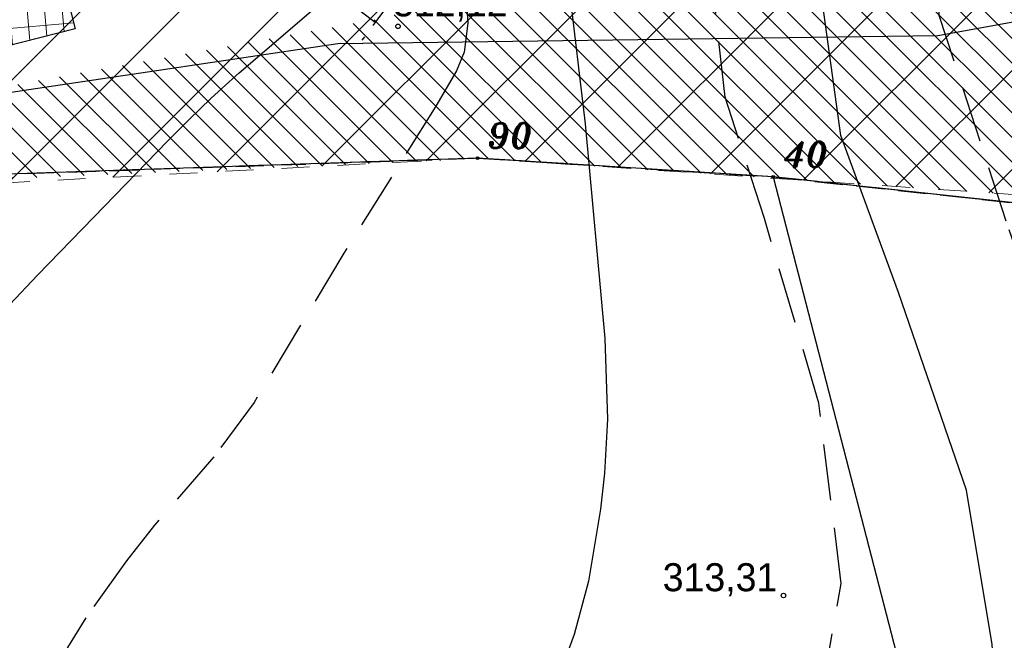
# Model space of a CAD drawing. Extents: x 4615668 to 9249187, y 5334101 to 10688993.
# Tile 12 of 120: x 4667514 to 4667550, y 5336742 to 5336765. Entities that reach past the tile are written whole.
import ezdxf

# ---------------------------------------------------------------- set-up
doc = ezdxf.new("R2010")
doc.units = 0
doc.header["$MEASUREMENT"] = 0
for name, pattern in [('BUIB05', [1, 0.5, -0.5]), ('GEN7', [13.75, 9.75, -1.5, 1, -1.5]), ('KONTUR', [1.5, 1, -0.5]), ('SKARPA1', [1.5, 1, -0.5]), ('WARSTWICA', [3, 2, -1])]:
    doc.linetypes.add(name, pattern=pattern)
for name, color, linetype in [('13', 7, 'Continuous'), ('2', 7, 'Continuous'), ('38', 7, 'Continuous'), ('50', 7, 'Continuous'), ('51', 7, 'Continuous'), ('52', 7, 'Continuous'), ('57', 7, 'Continuous'), ('7', 4, 'GEN7')]:
    doc.layers.add(name, color=color, linetype=linetype)
doc.layers.add('hatch', color=253, linetype='Continuous', lineweight=0)
doc.styles.add('ITALICT', font='ITALICT', dxfattribs={"height": 0.2})
doc.styles.add('txt', font='TXT', dxfattribs={"height": 0.2})

# ---------------------------------------------------------------- blocks, each defined once
blk = doc.blocks.new('203')
at = {"layer": '57', "color": 3, "linetype": 'Continuous'}
blk.add_circle((0, 0), 0.045, dxfattribs=at)
blk = doc.blocks.new('WYS')
at = {"layer": '52', "color": 67, "linetype": 'Continuous'}
blk.add_circle((0, 0), 0.08, dxfattribs=at)

msp = doc.modelspace()

# ---------------------------------------------------------------- hatches: boundary and pattern name
at = {"layer": 'hatch', "lineweight": 0, "ltscale": 20}
h = msp.add_hatch(dxfattribs=at)
h.set_pattern_fill('ANSI31', color=3, scale=5, angle=90)
h.set_pattern_definition([(135, (0, 0), (-0.44194173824, -0.44194173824), [])])
h.paths.add_polyline_path([(4667478.241, 5336862.506), (4667500.187, 5336849.085), (4667509.213, 5336861.47), (4667568.688, 5336819.183), (4667564.714, 5336804.134), (4667554.796, 5336790.991), (4667576.988, 5336780.491), (4667554.55, 5336767.038), (4667549.827, 5336774.88), (4667551.588, 5336779.599), (4667549.28, 5336791.134), (4667527.772, 5336764.72), (4667506.281, 5336760.826), (4667504.47, 5336758.514), (4667530.99, 5336759.647), (4667552.216, 5336758.206), (4667562.355, 5336763.449), (4667592.666, 5336770.447), (4667606.189, 5336771.369), (4667630.656, 5336776.416), (4667647.302, 5336782.178), (4667616.224, 5336840.573), (4667599.415, 5336843.615), (4667571.788, 5336854.179), (4667524.216, 5336889.17), (4667516.371, 5336894.261), (4667502.473, 5336899.028)])
at = {"layer": 'hatch', "lineweight": 0}
h = msp.add_hatch(dxfattribs=at)
h.set_pattern_fill('ANSI31', color=160, scale=20)
h.set_pattern_definition([(45, (0, 0), (-1.767766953, 1.767766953), [])])
h.paths.add_polyline_path([(4667474.732, 5336856.646), (4667499.212, 5336897.332), (4667613.908, 5336808.5), (4667647.336, 5336782.081), (4667630.656, 5336776.416), (4667605.665, 5336771.261), (4667592.294, 5336770.058), (4667562.355, 5336763.404), (4667552.216, 5336758.206), (4667530.784, 5336759.661), (4667490.062, 5336757.531), (4667479.482, 5336755.228), (4667453.16, 5336765.741), (4667492.626, 5336792.677), (4667492.398, 5336848.025)])
at = {"layer": 'hatch', "lineweight": 0, "ltscale": 40}
h = msp.add_hatch(dxfattribs=at)
h.set_pattern_fill('ANSI37', color=0, scale=5, angle=50)
h.set_pattern_definition([(95, (0, 0), (-0.62262168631, -0.05447233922), []), (185, (0, 0), (0.05447233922, -0.62262168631), [])])
h.paths.add_polyline_path([(4667505.057, 5336764.564), (4667515.674, 5336767.262), (4667516.434, 5336764.273), (4667505.816, 5336761.575)])

# ---------------------------------------------------------------- linework, layer by layer
at = {"color": 94, "linetype": 'BUIB05', "lineweight": 0, "ltscale": 2}
msp.add_lwpolyline([(4667474.732, 5336856.646), (4667499.212, 5336897.332), (4667613.908, 5336808.5), (4667647.336, 5336782.081), (4667630.656, 5336776.416), (4667605.665, 5336771.261), (4667592.294, 5336770.058), (4667562.355, 5336763.404), (4667552.216, 5336758.206), (4667530.784, 5336759.661), (4667490.062, 5336757.531), (4667479.482, 5336755.228), (4667453.16, 5336765.741), (4667492.626, 5336792.677), (4667492.398, 5336848.025)], close=True, dxfattribs=at)
at = {"layer": '13', "color": 7, "linetype": 'Continuous'}
msp.add_lwpolyline([(4667505.057, 5336764.564), (4667515.674, 5336767.262), (4667516.434, 5336764.273), (4667505.816, 5336761.575)], close=True, dxfattribs=at)
at = {"layer": '2', "color": 5, "linetype": 'Continuous'}
for p, q in [((4667530.784, 5336759.661), (4667511.673, 5336759.006)), ((4667541.335, 5336758.993), (4667530.784, 5336759.661)), ((4667551.866, 5336757.856), (4667541.335, 5336758.993)), ((4667541.335, 5336758.993), (4667548.433, 5336731.603))]:
    msp.add_line(p, q, dxfattribs=at)
at = {"layer": '38', "color": 97, "linetype": 'Continuous'}
msp.add_lwpolyline([(4667473.103, 5336756.417), (4667476.82, 5336756.36), (4667514.77, 5336762.113), (4667525.805, 5336763.752), (4667547.216, 5336764.037), (4667567.174, 5336767.682), (4667575.522, 5336773.093), (4667588.724, 5336775.761), (4667597.016, 5336771.431), (4667614.313, 5336771.092), (4667633.542, 5336775.19), (4667635.75, 5336776.235), (4667648.636, 5336788.026), (4667670.428, 5336791.028), (4667697.805, 5336794.309), (4667719.772, 5336798.208), (4667748.631, 5336805.054), (4667765.548, 5336806.802), (4667778.095, 5336803.684), (4667805.742, 5336803.567), (4667838.231, 5336807.986), (4667881.138, 5336813.368), (4667880.742, 5336821.247)], dxfattribs=at)
at = {"layer": '50', "color": 216, "linetype": 'Continuous'}
for points in [[(4667547.05, 5336727.301), (4667548.509, 5336732.881), (4667549.481, 5336737.161), (4667549.157, 5336742.308), (4667548.237, 5336747.818), (4667545.806, 5336754.861), (4667543.757, 5336760.469), (4667543.054, 5336765.562), (4667543.109, 5336769.3), (4667544.24, 5336773.777), (4667545.969, 5336778.761), (4667547.86, 5336782.337), (4667549.696, 5336784.071), (4667551.965, 5336785.534), (4667553.557, 5336786.491)], [(4667534.64, 5336774.499), (4667534.04, 5336768.257), (4667534.042, 5336765.802), (4667534.634, 5336760.889), (4667535.336, 5336753.23), (4667535.427, 5336750.342), (4667535.321, 5336748.414), (4667535.18, 5336747.129), (4667534.742, 5336744.562), (4667534.234, 5336742.658), (4667533.786, 5336741.436), (4667532.635, 5336739.09), (4667530.007, 5336734.716), (4667528.589, 5336732.608), (4667525.672, 5336728.491)], [(4667511.122, 5336751.295), (4667515.087, 5336755.482), (4667517.094, 5336757.552), (4667518.226, 5336758.718), (4667519.731, 5336760.276), (4667520.495, 5336761.043), (4667521.275, 5336761.794), (4667521.673, 5336762.161), (4667522.28, 5336762.699), (4667524.928, 5336764.974)]]:
    msp.add_lwpolyline(points, dxfattribs=at)
at = {"layer": '50', "color": 245, "linetype": 'WARSTWICA'}
for points in [[(4667554.593, 5336726.309), (4667554.892, 5336732.382), (4667554.55, 5336739.055), (4667552.38, 5336749.543), (4667549.651, 5336757.413), (4667547.263, 5336764.754), (4667547.093, 5336769.245), (4667547.222, 5336775.417), (4667549.439, 5336780.25), (4667552.637, 5336783.372), (4667554.215, 5336785.297)], [(4667535.319, 5336726.86), (4667539.879, 5336734.999), (4667543.098, 5336740.717), (4667543.769, 5336744.484), (4667542.969, 5336750.915), (4667541.024, 5336757.507), (4667539.624, 5336761.837), (4667539.221, 5336765.47), (4667540.026, 5336772.062), (4667541.367, 5336779.932), (4667541.569, 5336783.834)], [(4667530.177, 5336768.18), (4667530.446, 5336764.48), (4667530.308, 5336763.446), (4667530.035, 5336762.781), (4667529.305, 5336761.521), (4667526.019, 5336756.274), (4667522.816, 5336750.946), (4667521.382, 5336749.005), (4667519.26, 5336746.565), (4667518.256, 5336745.296), (4667516.808, 5336743.261), (4667516.154, 5336742.204), (4667515.372, 5336740.52), (4667513.561, 5336734.735), (4667513.16, 5336733.247), (4667512.619, 5336731.265), (4667512.287, 5336730.295), (4667510.342, 5336725.183)]]:
    msp.add_lwpolyline(points, dxfattribs=at)
at = {"layer": '51', "color": 3, "linetype": 'Continuous'}
msp.add_line((4667527.136, 5336764.502), (4667526.21, 5336765.198), dxfattribs=at)
at = {"layer": '51', "color": 3, "linetype": 'SKARPA1'}
msp.add_lwpolyline([(4667549.05, 5336793.692), (4667536.655, 5336777.184), (4667526.663, 5336763.872)], dxfattribs=at)
at = {"layer": '7', "color": 245, "linetype": 'KONTUR'}
for p, q in [((4667530.784, 5336759.661), (4667511.673, 5336759.006)), ((4667511.673, 5336759.006), (4667530.784, 5336759.661)), ((4667541.335, 5336758.993), (4667530.784, 5336759.661)), ((4667530.784, 5336759.661), (4667541.335, 5336758.993)), ((4667551.866, 5336757.856), (4667541.335, 5336758.993)), ((4667541.335, 5336758.993), (4667551.866, 5336757.856))]:
    msp.add_line(p, q, dxfattribs=at)

# ---------------------------------------------------------------- block references
at = {"layer": '52', "color": 67, "linetype": 'Continuous'}
for p in [(4667527.95, 5336764.363), (4667541.708, 5336744.052)]:
    msp.add_blockref('WYS', p, dxfattribs=at)
at = {"layer": '57', "color": 3, "linetype": 'Continuous'}
for p in [(4667530.784, 5336759.661), (4667541.335, 5336758.993)]:
    msp.add_blockref('203', p, dxfattribs=at)

# ---------------------------------------------------------------- texts
at = {"layer": '52', "color": 67, "linetype": 'Continuous', "style": 'txt'}
for s, p in [('312,12', (4667527.772, 5336764.72)), ('313,31', (4667537.396, 5336744.206))]:
    msp.add_text(s, height=1, dxfattribs=at).set_placement(p)
at = {"layer": '57', "color": 3, "linetype": 'Continuous', "style": 'ITALICT'}
for s, p in [('90', (4667531.134, 5336760.011)), ('40', (4667541.685, 5336759.343))]:
    msp.add_text(s, height=0.9, dxfattribs=at).set_placement(p)

doc.saveas('drawing.dxf')
